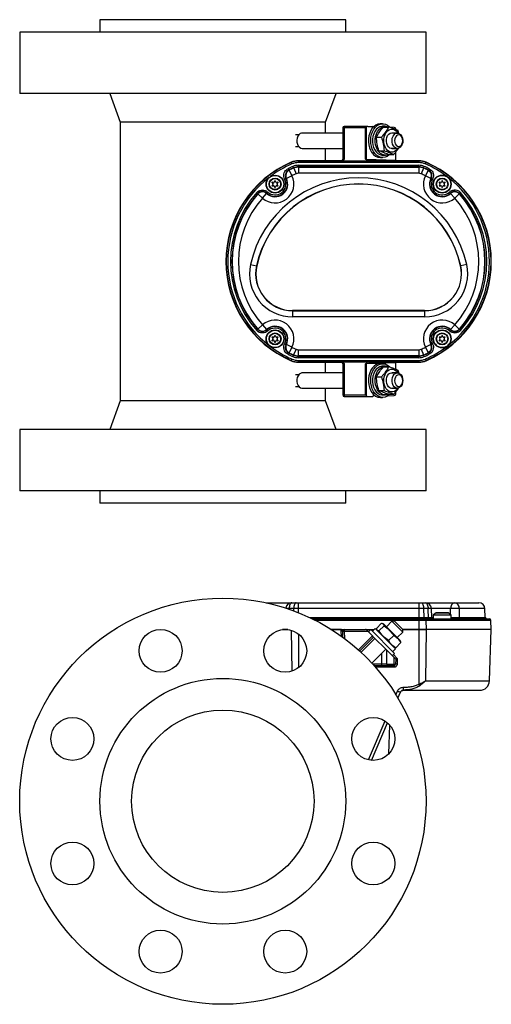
# Model space of a CAD drawing. Header units: inches. Extents: x -7.8 to 24, y -9.1 to 25.2.
# Tile 2 of 9: x 3.4 to 13, y -9.1 to 10.9. Entities that reach past the tile are written whole.
import ezdxf

# ---------------------------------------------------------------- set-up
doc = ezdxf.new("R2010")
doc.units = ezdxf.units.IN
doc.header["$MEASUREMENT"] = 0

msp = doc.modelspace()

# ---------------------------------------------------------------- linework, layer by layer
at = {"color": 7, "linetype": 'Continuous', "lineweight": 25}
for p, q in [((5.064, 10.94), (5.064, 10.688)), ((10.064, 10.94), (5.064, 10.94)), ((10.064, 10.688), (10.064, 10.94)), ((3.43, 10.688), (3.43, 9.44)), ((11.698, 10.688), (3.43, 10.688)), ((11.698, 9.44), (11.698, 10.688)), ((11.698, 9.44), (3.43, 9.44)), ((5.261, 9.44), (5.477, 8.853)), ((9.651, 8.853), (9.867, 9.44)), ((5.477, 8.853), (5.477, 3.184)), ((9.651, 8.853), (5.477, 8.853)), ((9.651, 8.632), (9.651, 8.853)), ((10.815, 8.821), (10.769, 8.821)), ((10.003, 8.632), (9.179, 8.632)), ((10.003, 8.736), (10.003, 8.098)), ((10.035, 8.736), (10.003, 8.736)), ((10.511, 8.767), (10.035, 8.767)), ((10.035, 8.767), (10.035, 8.736)), ((10.035, 8.736), (10.035, 8.101)), ((10.467, 8.736), (10.035, 8.736)), ((10.467, 8.736), (10.489, 8.758)), ((10.467, 8.101), (10.467, 8.736)), ((10.489, 8.1), (10.489, 8.758)), ((10.512, 8.767), (10.61, 8.764)), ((10.87, 8.77), (10.815, 8.77)), ((10.831, 8.755), (10.936, 8.755)), ((11.051, 8.748), (10.961, 8.751)), ((11.115, 8.632), (10.999, 8.632)), ((11.081, 8.703), (11.081, 8.716)), ((11.12, 8.642), (11.127, 8.631)), ((11.147, 8.625), (11.133, 8.681)), ((9.108, 8.595), (9.04, 8.595)), ((9.069, 8.477), (9.069, 8.477)), ((9.069, 8.477), (9.069, 8.477)), ((10.687, 8.551), (10.791, 8.551)), ((11.225, 8.477), (11.225, 8.477)), ((11.225, 8.477), (11.225, 8.477)), ((9.04, 8.359), (9.108, 8.359)), ((9.179, 8.321), (10.003, 8.321)), ((9.651, 8.068), (9.651, 8.321)), ((10.74, 8.273), (10.844, 8.273)), ((10.999, 8.321), (11.115, 8.321)), ((11.081, 8.079), (11.081, 8.246)), ((8.957, 8.032), (8.954, 8.038)), ((8.957, 8.032), (8.969, 8.003)), ((9.98, 8.068), (9.1, 8.068)), ((9.101, 8.062), (9.101, 8.068)), ((9.101, 8.068), (11.551, 8.068)), ((9.101, 8.062), (11.551, 8.062)), ((9.101, 8.062), (9.101, 8.031)), ((11.551, 8.031), (9.101, 8.031)), ((10.497, 8.075), (10.467, 8.101)), ((10.489, 8.1), (11.081, 8.079)), ((11.551, 8.068), (10.525, 8.068)), ((10.769, 8.133), (10.815, 8.133)), ((10.815, 8.184), (10.87, 8.184)), ((10.937, 8.198), (11.041, 8.198)), ((11.551, 8.062), (11.551, 8.068)), ((11.551, 8.062), (11.551, 8.031)), ((11.682, 8.003), (11.695, 8.032)), ((11.695, 8.032), (11.697, 8.038)), ((8.904, 7.879), (8.89, 7.907)), ((8.912, 7.876), (8.967, 7.764)), ((9.003, 7.925), (8.99, 7.954)), ((9.005, 7.919), (9.003, 7.925)), ((9.005, 7.919), (9.055, 7.805)), ((9.101, 7.945), (9.101, 7.976)), ((9.101, 7.976), (11.551, 7.976)), ((9.101, 7.939), (9.101, 7.945)), ((11.551, 7.945), (9.101, 7.945)), ((9.101, 7.939), (9.101, 7.814)), ((9.101, 7.939), (11.551, 7.939)), ((11.551, 7.945), (11.551, 7.976)), ((11.551, 7.939), (11.551, 7.945)), ((11.551, 7.939), (11.551, 7.814)), ((11.646, 7.919), (11.597, 7.805)), ((11.646, 7.919), (11.648, 7.925)), ((11.648, 7.925), (11.661, 7.954)), ((11.739, 7.876), (11.684, 7.764)), ((11.748, 7.879), (11.762, 7.907)), ((8.563, 7.626), (8.581, 7.602)), ((8.596, 7.627), (8.566, 7.631)), ((8.621, 7.66), (8.611, 7.636)), ((8.64, 7.636), (8.63, 7.66)), ((8.686, 7.631), (8.656, 7.627)), ((8.67, 7.602), (8.688, 7.626)), ((8.848, 7.709), (8.821, 7.695)), ((8.967, 7.764), (8.856, 7.708)), ((11.551, 7.814), (9.101, 7.814)), ((11.796, 7.708), (11.684, 7.764)), ((11.803, 7.709), (11.831, 7.695)), ((11.963, 7.626), (11.981, 7.602)), ((11.996, 7.627), (11.966, 7.631)), ((12.021, 7.66), (12.011, 7.636)), ((12.04, 7.636), (12.03, 7.66)), ((12.086, 7.631), (12.056, 7.627)), ((12.07, 7.602), (12.088, 7.626)), ((8.276, 7.401), (8.253, 7.422)), ((8.455, 7.409), (8.476, 7.432)), ((8.581, 7.584), (8.563, 7.56)), ((8.566, 7.555), (8.596, 7.559)), ((8.611, 7.55), (8.623, 7.522)), ((8.628, 7.522), (8.64, 7.55)), ((8.656, 7.559), (8.686, 7.555)), ((8.688, 7.56), (8.67, 7.584)), ((11.981, 7.584), (11.963, 7.56)), ((11.966, 7.555), (11.996, 7.559)), ((12.011, 7.55), (12.023, 7.522)), ((12.028, 7.522), (12.04, 7.55)), ((12.056, 7.559), (12.086, 7.555)), ((12.088, 7.56), (12.07, 7.584)), ((12.197, 7.409), (12.175, 7.432)), ((12.398, 7.422), (12.375, 7.401)), ((8.37, 7.309), (8.277, 7.392)), ((8.37, 7.309), (8.454, 7.402)), ((12.198, 7.402), (12.281, 7.309)), ((12.375, 7.392), (12.281, 7.309)), ((8.127, 5.96), (8.249, 5.933)), ((8.249, 5.933), (8.252, 5.932)), ((12.403, 5.933), (12.399, 5.932)), ((12.525, 5.96), (12.403, 5.933)), ((11.668, 5.018), (8.984, 5.018)), ((8.984, 5.015), (8.984, 5.018)), ((8.984, 5.015), (8.984, 4.89)), ((8.984, 5.015), (11.668, 5.015)), ((11.668, 5.015), (11.668, 5.018)), ((11.668, 5.015), (11.668, 4.89)), ((11.668, 4.89), (8.984, 4.89)), ((8.276, 4.635), (8.253, 4.614)), ((8.37, 4.727), (8.276, 4.644)), ((8.37, 4.727), (8.453, 4.634)), ((8.476, 4.604), (8.454, 4.627)), ((12.176, 4.604), (12.197, 4.627)), ((12.198, 4.634), (12.282, 4.727)), ((12.375, 4.644), (12.282, 4.727)), ((12.399, 4.614), (12.375, 4.635)), ((8.563, 4.476), (8.581, 4.452)), ((8.581, 4.434), (8.563, 4.41)), ((8.596, 4.477), (8.566, 4.481)), ((8.566, 4.405), (8.596, 4.409)), ((8.621, 4.51), (8.611, 4.486)), ((8.64, 4.486), (8.63, 4.51)), ((8.686, 4.481), (8.656, 4.477)), ((8.656, 4.409), (8.686, 4.405)), ((8.67, 4.452), (8.688, 4.476)), ((8.688, 4.41), (8.67, 4.434)), ((11.963, 4.476), (11.981, 4.452)), ((11.981, 4.434), (11.963, 4.41)), ((11.996, 4.477), (11.966, 4.481)), ((11.966, 4.405), (11.996, 4.409)), ((12.021, 4.51), (12.011, 4.486)), ((12.04, 4.486), (12.03, 4.51)), ((12.086, 4.481), (12.056, 4.477)), ((12.056, 4.409), (12.086, 4.405)), ((12.07, 4.452), (12.088, 4.476)), ((12.088, 4.41), (12.07, 4.434)), ((8.611, 4.4), (8.623, 4.372)), ((8.628, 4.372), (8.64, 4.4)), ((8.82, 4.341), (8.848, 4.327)), ((8.967, 4.272), (8.856, 4.328)), ((8.967, 4.272), (8.912, 4.16)), ((9.054, 4.232), (9.004, 4.117)), ((9.099, 4.222), (11.552, 4.222)), ((9.099, 4.222), (9.099, 4.098)), ((11.552, 4.222), (11.552, 4.098)), ((11.598, 4.232), (11.647, 4.117)), ((11.796, 4.328), (11.684, 4.272)), ((11.684, 4.272), (11.739, 4.16)), ((11.831, 4.341), (11.803, 4.327)), ((12.011, 4.4), (12.023, 4.372)), ((12.028, 4.372), (12.04, 4.4)), ((8.889, 4.129), (8.903, 4.157)), ((8.955, 4.005), (8.968, 4.033)), ((8.989, 4.083), (9.001, 4.112)), ((9.004, 4.117), (9.001, 4.112)), ((11.552, 4.098), (9.099, 4.098)), ((9.099, 4.098), (9.099, 4.091)), ((9.099, 4.091), (11.552, 4.091)), ((9.099, 4.06), (9.099, 4.091)), ((11.552, 4.06), (9.099, 4.06)), ((11.552, 4.098), (11.552, 4.091)), ((11.552, 4.06), (11.552, 4.091)), ((11.647, 4.117), (11.65, 4.112)), ((11.662, 4.083), (11.65, 4.112)), ((11.684, 4.033), (11.696, 4.005)), ((11.762, 4.129), (11.748, 4.157)), ((8.955, 4.005), (8.953, 3.999)), ((9.099, 4.006), (11.552, 4.006)), ((9.099, 4.006), (9.099, 3.975)), ((11.552, 3.975), (9.099, 3.975)), ((9.099, 3.975), (9.099, 3.968)), ((11.552, 3.968), (9.099, 3.968)), ((9.1, 3.968), (9.98, 3.968)), ((9.651, 3.75), (9.651, 3.968)), ((10.003, 3.938), (10.003, 3.301)), ((10.003, 3.938), (10.003, 3.938)), ((10.035, 3.936), (10.035, 3.301)), ((10.467, 3.936), (10.497, 3.961)), ((10.467, 3.301), (10.467, 3.936)), ((11.081, 3.957), (10.489, 3.937)), ((10.489, 3.279), (10.489, 3.937)), ((10.525, 3.968), (11.551, 3.968)), ((10.815, 3.939), (10.769, 3.939)), ((10.87, 3.888), (10.815, 3.888)), ((10.831, 3.874), (10.936, 3.874)), ((11.081, 3.821), (11.081, 3.957)), ((11.552, 4.006), (11.552, 3.975)), ((11.552, 3.975), (11.552, 3.968)), ((11.696, 4.005), (11.699, 3.999)), ((9.108, 3.713), (9.04, 3.713)), ((10.003, 3.75), (9.179, 3.75)), ((10.687, 3.669), (10.791, 3.669)), ((11.115, 3.75), (10.999, 3.75)), ((11.12, 3.76), (11.127, 3.749)), ((11.148, 3.74), (11.133, 3.799)), ((9.04, 3.477), (9.108, 3.477)), ((9.069, 3.595), (9.069, 3.595)), ((9.069, 3.595), (9.069, 3.595)), ((9.179, 3.439), (10.003, 3.439)), ((9.651, 3.184), (9.651, 3.439)), ((10.999, 3.439), (11.115, 3.439)), ((11.225, 3.595), (11.225, 3.595)), ((11.225, 3.595), (11.225, 3.595)), ((10.003, 3.301), (10.035, 3.301)), ((10.035, 3.301), (10.467, 3.301)), ((10.035, 3.301), (10.035, 3.269)), ((10.035, 3.269), (10.511, 3.269)), ((10.467, 3.301), (10.489, 3.279)), ((10.512, 3.269), (10.61, 3.273)), ((10.632, 3.304), (10.632, 3.311)), ((10.74, 3.391), (10.844, 3.391)), ((10.769, 3.251), (10.815, 3.251)), ((10.815, 3.302), (10.87, 3.302)), ((10.919, 3.284), (11.051, 3.288)), ((10.937, 3.316), (11.041, 3.316)), ((11.081, 3.32), (11.081, 3.364)), ((5.477, 3.184), (5.261, 2.597)), ((9.651, 3.184), (5.477, 3.184)), ((9.867, 2.597), (9.651, 3.184)), ((3.43, 2.597), (3.43, 1.349)), ((11.698, 2.597), (3.43, 2.597)), ((11.698, 1.349), (11.698, 2.597)), ((11.698, 1.349), (3.43, 1.349)), ((5.064, 1.349), (5.064, 1.097)), ((10.064, 1.097), (10.064, 1.349)), ((10.064, 1.097), (5.064, 1.097)), ((8.444, -0.928), (8.967, -0.928)), ((8.967, -0.928), (9.054, -0.928)), ((9.054, -0.928), (9.099, -0.928)), ((9.099, -0.928), (9.099, -1.048)), ((9.099, -0.928), (11.552, -0.928)), ((11.552, -0.928), (11.598, -0.928)), ((11.552, -0.928), (11.552, -1.048)), ((11.598, -0.928), (11.684, -0.928)), ((11.684, -0.928), (12.282, -0.928)), ((12.282, -0.928), (12.771, -0.928)), ((8.912, -1.048), (8.911, -1.063)), ((9.004, -1.048), (8.912, -1.048)), ((9.004, -1.048), (9.003, -1.092)), ((9.099, -1.048), (9.004, -1.048)), ((11.552, -1.048), (9.099, -1.048)), ((9.099, -1.048), (9.099, -1.129)), ((11.647, -1.048), (11.552, -1.048)), ((11.552, -1.048), (11.552, -1.227)), ((11.647, -1.048), (11.65, -1.227)), ((11.739, -1.048), (11.647, -1.048)), ((12.198, -1.048), (11.805, -1.048)), ((11.818, -1.228), (11.809, -1.047)), ((11.843, -1.183), (11.843, -1.257)), ((12.208, -1.183), (11.843, -1.183)), ((11.904, -1.133), (11.85, -1.171)), ((11.85, -1.171), (12.202, -1.171)), ((12.147, -1.133), (11.904, -1.133)), ((11.913, -1.13), (12.138, -1.13)), ((12.202, -1.171), (12.147, -1.133)), ((12.208, -1.258), (12.208, -1.183)), ((12.896, -1.048), (12.375, -1.048)), ((12.903, -1.227), (12.896, -1.048)), ((9.327, -1.227), (11.552, -1.227)), ((9.389, -1.258), (11.552, -1.258)), ((11.552, -1.288), (9.449, -1.288)), ((10.687, -1.449), (10.791, -1.345)), ((10.74, -1.502), (10.844, -1.398)), ((10.837, -1.363), (10.812, -1.351)), ((11.168, -1.693), (10.837, -1.363)), ((11.005, -1.305), (10.893, -1.418)), ((11.058, -1.305), (11.005, -1.305)), ((11.225, -1.525), (11.005, -1.305)), ((11.058, -1.305), (11.225, -1.472)), ((11.552, -1.258), (11.552, -1.227)), ((11.552, -1.227), (11.65, -1.227)), ((11.552, -1.258), (11.552, -1.288)), ((11.552, -1.258), (11.684, -1.258)), ((11.552, -1.288), (11.552, -1.473)), ((11.696, -1.288), (11.552, -1.288)), ((11.65, -1.227), (11.748, -1.227)), ((11.684, -1.258), (12.133, -1.258)), ((11.696, -1.288), (11.699, -1.473)), ((13.019, -1.288), (11.696, -1.288)), ((11.817, -1.227), (11.843, -1.227)), ((12.133, -1.258), (12.139, -1.258)), ((12.139, -1.258), (12.988, -1.258)), ((12.375, -1.227), (12.903, -1.227)), ((13.026, -1.473), (13.019, -1.288)), ((8.889, -1.473), (8.775, -1.473)), ((8.954, -1.486), (8.965, -2.322)), ((9.1, -1.561), (9.1, -2.251)), ((9.773, -1.473), (9.98, -1.473)), ((9.98, -1.473), (9.773, -1.473)), ((9.976, -1.609), (9.972, -1.505)), ((10.008, -1.633), (10.003, -1.505)), ((10.035, -1.473), (10.035, -1.505)), ((10.035, -1.473), (10.467, -1.473)), ((10.035, -1.505), (10.512, -1.505)), ((10.035, -1.505), (10.04, -1.656)), ((10.324, -1.889), (10.61, -1.603)), ((10.512, -1.505), (10.489, -1.482)), ((10.497, -1.473), (10.525, -1.473)), ((10.512, -1.505), (10.61, -1.603)), ((10.525, -1.473), (10.644, -1.473)), ((10.525, -1.473), (10.548, -1.496)), ((10.572, -1.473), (10.526, -1.519)), ((11.058, -1.959), (10.572, -1.473)), ((10.663, -1.454), (10.608, -1.509)), ((10.632, -1.625), (10.61, -1.603)), ((11.077, -1.868), (10.663, -1.454)), ((10.682, -1.473), (10.694, -1.473)), ((10.693, -1.473), (10.682, -1.473)), ((10.693, -1.47), (10.705, -1.495)), ((10.937, -1.699), (11.041, -1.595)), ((11.113, -1.638), (11.225, -1.525)), ((11.225, -1.525), (11.225, -1.472)), ((11.225, -1.473), (11.551, -1.473)), ((11.552, -1.473), (11.225, -1.473)), ((11.551, -1.473), (11.551, -2.587)), ((11.551, -1.473), (11.698, -1.473)), ((11.699, -1.473), (11.552, -1.473)), ((11.698, -1.473), (11.684, -2.517)), ((13.026, -1.473), (11.699, -1.473)), ((12.989, -2.517), (13.026, -1.473)), ((10.347, -1.91), (10.632, -1.625)), ((10.659, -1.652), (10.375, -1.936)), ((10.632, -1.625), (10.895, -1.888)), ((11.081, -1.844), (11.186, -1.739)), ((11.18, -1.719), (11.168, -1.693)), ((11.186, -1.739), (11.177, -1.72)), ((10.595, -2.156), (10.879, -1.872)), ((10.795, -2.179), (10.795, -1.956)), ((10.895, -1.888), (10.895, -2.179)), ((10.895, -1.888), (11.051, -2.044)), ((11.012, -2.005), (11.058, -1.959)), ((11.022, -1.923), (11.077, -1.868)), ((11.035, -1.826), (11.061, -1.838)), ((11.035, -1.982), (11.113, -2.061)), ((11.062, -1.835), (11.081, -1.844)), ((10.795, -2.179), (10.616, -2.179)), ((10.895, -2.179), (10.795, -2.179)), ((10.795, -2.21), (10.795, -2.179)), ((10.895, -2.18), (11.046, -2.18)), ((11.046, -2.18), (11.051, -2.044)), ((11.046, -2.21), (11.046, -2.18)), ((11.081, -2.074), (11.051, -2.044)), ((11.081, -2.074), (11.078, -2.18)), ((11.081, -2.074), (11.081, -2.074)), ((11.113, -2.061), (11.109, -2.18)), ((10.795, -2.21), (10.645, -2.21)), ((11.046, -2.24), (10.671, -2.24)), ((11.046, -2.21), (10.926, -2.21)), ((11.046, -2.21), (11.046, -2.24)), ((11.684, -2.517), (12.989, -2.517)), ((11.086, -2.803), (11.119, -2.725)), ((11.125, -2.868), (11.176, -2.747)), ((11.219, -2.713), (11.208, -2.714)), ((11.233, -2.707), (11.234, -2.71)), ((10.529, -4.125), (10.863, -3.332)), ((10.591, -4.135), (10.914, -3.371)), ((10.941, -4.001), (10.961, -3.42))]:
    msp.add_line(p, q, dxfattribs=at)
at = {"color": 7, "linetype": 'Continuous', "lineweight": 25, "flags": 128}
for points in [[(10.769, 8.821), (10.763, 8.821), (10.72, 8.814), (10.678, 8.796), (10.64, 8.768), (10.605, 8.731), (10.575, 8.685), (10.552, 8.633), (10.536, 8.576), (10.527, 8.515), (10.526, 8.453), (10.533, 8.393), (10.547, 8.334), (10.569, 8.281), (10.597, 8.233)], [(10.957, 8.198), (10.944, 8.185), (10.905, 8.157), (10.864, 8.14), (10.82, 8.133), (10.777, 8.137), (10.735, 8.152), (10.695, 8.177), (10.659, 8.213), (10.628, 8.256), (10.603, 8.307), (10.585, 8.363), (10.575, 8.423), (10.572, 8.484), (10.577, 8.546), (10.589, 8.605), (10.609, 8.66), (10.635, 8.709), (10.668, 8.75), (10.704, 8.783), (10.745, 8.806), (10.788, 8.818), (10.831, 8.82), (10.874, 8.81), (10.915, 8.79), (10.953, 8.759), (10.965, 8.747)], [(9.179, 8.632), (9.166, 8.631), (9.137, 8.62), (9.111, 8.599), (9.09, 8.568), (9.076, 8.531), (9.07, 8.489), (9.071, 8.447), (9.081, 8.407), (9.098, 8.372), (9.121, 8.345), (9.148, 8.327), (9.178, 8.321), (9.179, 8.321)], [(10.815, 8.77), (10.799, 8.769), (10.759, 8.759), (10.721, 8.738), (10.686, 8.706), (10.657, 8.666), (10.633, 8.618), (10.617, 8.565), (10.609, 8.508), (10.609, 8.45), (10.616, 8.393), (10.632, 8.339), (10.655, 8.291), (10.684, 8.25), (10.718, 8.218), (10.756, 8.196), (10.796, 8.185), (10.815, 8.184)], [(10.932, 8.197), (10.892, 8.185), (10.851, 8.185), (10.811, 8.196), (10.773, 8.218), (10.739, 8.25), (10.71, 8.291), (10.687, 8.339), (10.671, 8.393), (10.664, 8.45), (10.664, 8.508), (10.672, 8.565), (10.689, 8.618), (10.712, 8.666), (10.741, 8.706), (10.776, 8.738), (10.814, 8.759), (10.855, 8.769), (10.896, 8.767), (10.934, 8.755)], [(11.127, 8.322), (11.12, 8.311), (11.091, 8.279), (11.057, 8.256), (11.021, 8.244), (10.984, 8.244), (10.948, 8.256), (10.915, 8.279), (10.886, 8.311), (10.863, 8.352), (10.847, 8.399), (10.838, 8.45), (10.838, 8.503), (10.847, 8.554), (10.863, 8.601), (10.886, 8.642), (10.915, 8.675), (10.948, 8.697), (10.984, 8.709), (11.021, 8.709), (11.057, 8.697), (11.091, 8.675), (11.12, 8.642), (11.12, 8.642)], [(11.029, 8.321), (11.022, 8.319), (10.991, 8.317), (10.961, 8.328), (10.934, 8.349), (10.912, 8.38), (10.897, 8.418), (10.89, 8.46), (10.891, 8.504), (10.9, 8.545), (10.917, 8.582), (10.941, 8.61), (10.968, 8.629), (10.999, 8.637), (11.029, 8.632)], [(11.206, 8.565), (11.219, 8.527), (11.225, 8.485), (11.223, 8.443), (11.212, 8.403), (11.195, 8.369), (11.171, 8.343), (11.144, 8.326), (11.114, 8.321), (11.084, 8.327), (11.057, 8.345), (11.034, 8.372), (11.017, 8.407), (11.007, 8.447), (11.006, 8.489), (11.012, 8.531), (11.026, 8.568), (11.047, 8.599), (11.073, 8.62), (11.102, 8.631), (11.132, 8.63), (11.161, 8.618), (11.186, 8.596), (11.206, 8.565)], [(11.211, 8.543), (11.193, 8.57), (11.17, 8.588), (11.144, 8.595), (11.118, 8.59), (11.095, 8.574), (11.076, 8.549), (11.063, 8.516), (11.058, 8.48), (11.062, 8.443), (11.073, 8.41), (11.091, 8.383), (11.114, 8.365), (11.14, 8.359), (11.166, 8.363), (11.189, 8.379), (11.208, 8.405), (11.221, 8.437), (11.225, 8.473), (11.222, 8.51), (11.211, 8.543)], [(10.769, 3.939), (10.763, 3.939), (10.72, 3.932), (10.678, 3.914), (10.64, 3.886), (10.605, 3.849), (10.575, 3.803), (10.552, 3.751), (10.536, 3.694), (10.527, 3.633), (10.526, 3.572), (10.533, 3.511), (10.547, 3.452), (10.569, 3.399), (10.597, 3.352)], [(10.957, 3.316), (10.944, 3.303), (10.905, 3.275), (10.864, 3.258), (10.82, 3.251), (10.777, 3.255), (10.735, 3.27), (10.695, 3.296), (10.659, 3.331), (10.628, 3.374), (10.603, 3.425), (10.585, 3.481), (10.575, 3.541), (10.572, 3.602), (10.577, 3.664), (10.589, 3.723), (10.609, 3.778), (10.635, 3.827), (10.668, 3.868), (10.704, 3.901), (10.745, 3.924), (10.788, 3.937), (10.831, 3.938), (10.874, 3.928), (10.915, 3.908), (10.953, 3.878), (10.965, 3.865)], [(10.815, 3.888), (10.799, 3.887), (10.759, 3.877), (10.721, 3.856), (10.686, 3.824), (10.657, 3.784), (10.633, 3.736), (10.617, 3.683), (10.609, 3.626), (10.609, 3.568), (10.616, 3.511), (10.632, 3.457), (10.655, 3.409), (10.684, 3.368), (10.718, 3.336), (10.756, 3.314), (10.796, 3.303), (10.815, 3.302)], [(10.932, 3.315), (10.892, 3.303), (10.851, 3.303), (10.811, 3.314), (10.773, 3.336), (10.739, 3.368), (10.71, 3.409), (10.687, 3.457), (10.671, 3.511), (10.664, 3.568), (10.664, 3.626), (10.672, 3.683), (10.689, 3.736), (10.712, 3.784), (10.741, 3.824), (10.776, 3.856), (10.814, 3.877), (10.855, 3.887), (10.896, 3.886), (10.936, 3.873)], [(11.127, 3.44), (11.12, 3.429), (11.091, 3.397), (11.057, 3.374), (11.021, 3.362), (10.984, 3.362), (10.948, 3.374), (10.915, 3.397), (10.886, 3.429), (10.863, 3.47), (10.847, 3.518), (10.838, 3.569), (10.838, 3.621), (10.847, 3.672), (10.863, 3.719), (10.886, 3.76), (10.915, 3.793), (10.948, 3.815), (10.984, 3.827), (11.021, 3.827), (11.057, 3.815), (11.091, 3.793), (11.12, 3.76), (11.12, 3.76)], [(9.179, 3.75), (9.172, 3.75), (9.143, 3.741), (9.116, 3.722), (9.094, 3.693), (9.079, 3.657), (9.07, 3.616), (9.07, 3.574), (9.079, 3.533), (9.094, 3.497), (9.116, 3.468), (9.143, 3.448), (9.172, 3.44), (9.179, 3.439)], [(11.029, 3.439), (11.022, 3.437), (10.991, 3.436), (10.961, 3.446), (10.934, 3.467), (10.912, 3.498), (10.897, 3.536), (10.89, 3.578), (10.891, 3.622), (10.9, 3.663), (10.917, 3.7), (10.941, 3.729), (10.968, 3.747), (10.999, 3.755), (11.029, 3.75)], [(11.225, 3.595), (11.221, 3.553), (11.209, 3.514), (11.19, 3.481), (11.166, 3.457), (11.138, 3.442), (11.108, 3.44), (11.079, 3.448), (11.052, 3.468), (11.03, 3.497), (11.015, 3.533), (11.006, 3.574), (11.006, 3.616), (11.015, 3.657), (11.03, 3.693), (11.052, 3.722), (11.079, 3.741), (11.108, 3.75), (11.138, 3.747), (11.166, 3.733), (11.19, 3.708), (11.209, 3.676), (11.221, 3.637), (11.225, 3.595)], [(11.225, 3.595), (11.221, 3.631), (11.209, 3.664), (11.191, 3.69), (11.168, 3.707), (11.142, 3.713), (11.116, 3.707), (11.093, 3.69), (11.074, 3.664), (11.062, 3.631), (11.058, 3.595), (11.062, 3.558), (11.074, 3.525), (11.093, 3.499), (11.116, 3.482), (11.142, 3.477), (11.168, 3.482), (11.191, 3.499), (11.209, 3.525), (11.221, 3.558), (11.225, 3.595)], [(8.967, -0.928), (8.957, -0.93), (8.947, -0.937), (8.937, -0.948), (8.929, -0.963), (8.922, -0.981), (8.917, -1.002), (8.914, -1.025), (8.912, -1.048)], [(9.054, -0.928), (9.044, -0.93), (9.035, -0.937), (9.026, -0.948), (9.019, -0.963), (9.013, -0.981), (9.008, -1.002), (9.005, -1.025), (9.004, -1.048)], [(11.598, -0.928), (11.607, -0.93), (11.616, -0.937), (11.625, -0.948), (11.632, -0.963), (11.638, -0.981), (11.643, -1.002), (11.646, -1.025), (11.647, -1.048)], [(11.684, -0.928), (11.695, -0.93), (11.705, -0.937), (11.714, -0.948), (11.722, -0.963), (11.729, -0.981), (11.734, -1.002), (11.738, -1.025), (11.739, -1.048)], [(8.912, -1.048), (8.891, -1.048), (8.877, -1.047)], [(11.662, -1.258), (11.66, -1.257), (11.658, -1.255), (11.655, -1.253), (11.654, -1.249), (11.652, -1.244), (11.651, -1.239), (11.65, -1.233), (11.65, -1.227)], [(11.684, -1.258), (11.686, -1.258), (11.688, -1.26), (11.69, -1.263), (11.692, -1.266), (11.694, -1.271), (11.695, -1.276), (11.696, -1.282), (11.696, -1.288)], [(11.762, -1.258), (11.759, -1.257), (11.757, -1.255), (11.754, -1.253), (11.752, -1.249), (11.75, -1.244), (11.749, -1.239), (11.748, -1.233), (11.748, -1.227)]]:
    msp.add_lwpolyline(points, dxfattribs=at)
at = {"color": 7, "linetype": 'Continuous', "lineweight": 25}
for centre, radius in [((8.626, 7.593), 0.182), ((8.626, 7.593), 0.176), ((8.626, 7.593), 0.121), ((8.626, 7.593), 0.113), ((12.026, 7.593), 0.183), ((12.026, 7.593), 0.176), ((12.026, 7.593), 0.121), ((12.026, 7.593), 0.113), ((8.626, 4.443), 0.182), ((8.626, 4.443), 0.176), ((12.026, 4.443), 0.183), ((12.026, 4.443), 0.176), ((8.626, 4.443), 0.121), ((8.626, 4.443), 0.113), ((12.026, 4.443), 0.121), ((12.026, 4.443), 0.113), ((7.564, -4.967), 4.134), ((6.296, -1.906), 0.437), ((8.832, -1.906), 0.437), ((7.564, -4.967), 2.5), ((7.564, -4.967), 1.856), ((4.503, -3.699), 0.437), ((10.625, -3.699), 0.437), ((4.503, -6.235), 0.437), ((10.625, -6.235), 0.437), ((6.296, -8.028), 0.437), ((8.832, -8.028), 0.437)]:
    msp.add_circle(centre, radius, dxfattribs=at)
for centre, radius, start, end in [((10.035, 8.736), 0.0313, 90, 180), ((10.511, 8.736), 0.0313, 88, 135), ((10.777, 8.344), 0.211, 211.5137, 267.764), ((9.826, 6.018), 2.2, 113.3598, 246.6402), ((9.826, 6.018), 2.2, 113.3393, 246.6196), ((9.826, 6.018), 2.194, 113.3393, 246.6196), ((9.1, 7.698), 0.37, 90, 113.3598), ((9.101, 7.698), 0.37, 90, 113.3393), ((9.101, 7.698), 0.364, 90, 113.3393), ((9.101, 7.698), 0.332, 90, 113.3393), ((9.972, 8.098), 0.0313, 285.4493, 359.9179), ((10.525, 8.098), 0.0363, 177.2588, 219.5969), ((11.551, 7.698), 0.37, 66.6402, 90), ((11.551, 7.698), 0.37, 66.6607, 90), ((11.551, 7.698), 0.364, 66.6607, 90), ((11.551, 7.698), 0.332, 66.6607, 90), ((10.826, 6.018), 2.194, 293.3804, 66.6607), ((10.826, 6.018), 2.2, 293.3804, 66.6607), ((10.826, 6.018), 2.2, 293.3598, 66.6402), ((9.826, 6.018), 2.162, 113.3393, 126.9449), ((8.968, 7.764), 0.125, 116.2529, 206.4986), ((9.826, 6.018), 2.108, 113.3393, 116.357), ((9.826, 6.018), 2.077, 113.3393, 116.357), ((9.826, 6.018), 2.071, 113.3393, 116.1705), ((9.101, 7.698), 0.278, 90, 113.3393), ((9.101, 7.698), 0.247, 90, 113.3393), ((9.101, 7.698), 0.241, 90, 113.3393), ((11.551, 7.698), 0.278, 66.6607, 90), ((11.551, 7.698), 0.247, 66.6607, 90), ((11.551, 7.698), 0.241, 66.6607, 90), ((10.826, 6.018), 2.071, 63.8295, 66.6607), ((10.826, 6.018), 2.077, 63.643, 66.6607), ((10.826, 6.018), 2.108, 63.643, 66.6607), ((10.826, 6.018), 2.162, 53.0551, 66.6607), ((11.684, 7.764), 0.125, 333.5014, 63.7471), ((9.826, 6.018), 2.162, 127.6539, 232.5919), ((10.326, 5.468), 2.253, 12.6023, 167.3977), ((8.626, 7.593), 0.382, 228.0177, 26.5811), ((8.626, 7.593), 0.257, 228.0177, 26.5811), ((8.626, 7.593), 0.251, 227.0587, 27.5401), ((8.626, 7.593), 0.22, 227.0587, 27.5401), ((8.565, 7.628), 0.003, 82.7304, 217.2696), ((8.597, 7.642), 0.015, 262.7304, 337.2696), ((8.626, 7.658), 0.005, 22.7304, 157.2696), ((8.654, 7.642), 0.015, 202.7304, 277.2696), ((8.686, 7.628), 0.003, 322.7304, 97.2696), ((9.826, 6.018), 1.946, 113.3393, 116.1705), ((9.101, 7.698), 0.116, 90, 113.3393), ((11.551, 7.698), 0.116, 66.6607, 90), ((10.826, 6.018), 1.946, 63.8295, 66.6607), ((12.026, 7.593), 0.382, 153.4189, 311.9823), ((12.026, 7.593), 0.257, 153.4189, 311.9823), ((12.026, 7.593), 0.251, 152.4599, 312.9413), ((12.026, 7.593), 0.22, 152.4599, 312.9413), ((11.965, 7.628), 0.003, 82.7304, 217.2696), ((11.997, 7.642), 0.015, 262.7304, 337.2696), ((12.026, 7.658), 0.005, 22.7304, 157.2696), ((12.054, 7.642), 0.015, 202.7304, 277.2696), ((12.086, 7.628), 0.003, 322.7304, 97.2696), ((10.826, 6.018), 2.162, 307.4081, 52.3461), ((9.826, 6.018), 2.108, 138.2418, 221.7471), ((10.326, 5.468), 2.128, 12.6023, 167.3977), ((10.326, 5.468), 2.125, 12.6023, 167.3977), ((8.37, 7.309), 0.125, 48.1001, 138.3459), ((8.565, 7.558), 0.003, 142.7304, 277.2696), ((8.569, 7.593), 0.015, 322.7304, 37.2696), ((8.597, 7.544), 0.015, 22.7304, 97.2696), ((8.626, 7.524), 0.003, 202.7304, 337.2696), ((8.654, 7.544), 0.015, 82.7304, 157.2696), ((8.682, 7.593), 0.015, 142.7304, 217.2696), ((8.686, 7.558), 0.003, 262.7304, 37.2696), ((11.965, 7.558), 0.003, 142.7304, 277.2696), ((11.969, 7.593), 0.015, 322.7304, 37.2696), ((11.997, 7.544), 0.015, 22.7304, 97.2696), ((12.026, 7.524), 0.003, 202.7304, 337.2696), ((12.054, 7.544), 0.015, 82.7304, 157.2696), ((12.082, 7.593), 0.015, 142.7304, 217.2696), ((12.086, 7.558), 0.003, 262.7304, 37.2696), ((12.281, 7.309), 0.125, 41.6541, 131.8999), ((10.826, 6.018), 2.108, 318.2529, 41.7582), ((9.826, 6.018), 2.077, 138.2418, 221.7471), ((9.826, 6.018), 2.071, 138.4283, 221.5603), ((9.826, 6.018), 1.946, 138.4283, 221.5603), ((10.826, 6.018), 1.946, 318.4397, 41.5717), ((10.826, 6.018), 2.077, 318.2529, 41.7582), ((10.826, 6.018), 2.071, 318.4397, 41.5717), ((8.984, 5.768), 0.878, 167.3977, 270), ((8.984, 5.768), 0.753, 167.3977, 270), ((8.984, 5.768), 0.75, 167.3977, 270), ((11.668, 5.768), 0.878, 270, 12.6023), ((11.668, 5.768), 0.753, 270, 12.6023), ((11.668, 5.768), 0.75, 270, 12.6023), ((8.626, 4.443), 0.382, 333.3489, 132.0341), ((12.026, 4.443), 0.382, 47.9659, 206.6511), ((8.37, 4.727), 0.125, 221.6428, 311.9516), ((8.626, 4.443), 0.257, 333.3489, 132.0341), ((8.626, 4.443), 0.251, 332.3888, 132.9942), ((8.626, 4.443), 0.22, 332.3888, 132.9942), ((12.026, 4.443), 0.257, 47.9659, 206.6511), ((12.026, 4.443), 0.251, 47.0058, 207.6112), ((12.026, 4.443), 0.22, 47.0058, 207.6112), ((12.282, 4.727), 0.125, 228.0484, 318.3572), ((8.565, 4.478), 0.003, 82.7304, 217.2696), ((8.565, 4.408), 0.003, 142.7304, 277.2696), ((8.569, 4.443), 0.015, 322.7304, 37.2696), ((8.597, 4.492), 0.015, 262.7304, 337.2696), ((8.597, 4.394), 0.015, 22.7304, 97.2696), ((8.626, 4.508), 0.005, 22.7304, 157.2696), ((8.654, 4.492), 0.015, 202.7304, 277.2696), ((8.654, 4.394), 0.015, 82.7304, 157.2696), ((8.682, 4.443), 0.015, 142.7304, 217.2696), ((8.686, 4.478), 0.003, 322.7304, 97.2696), ((8.686, 4.408), 0.003, 262.7304, 37.2696), ((11.965, 4.478), 0.003, 82.7304, 217.2696), ((11.965, 4.408), 0.003, 142.7304, 277.2696), ((11.969, 4.443), 0.015, 322.7304, 37.2696), ((11.997, 4.492), 0.015, 262.7304, 337.2696), ((11.997, 4.394), 0.015, 22.7304, 97.2696), ((12.026, 4.508), 0.005, 22.7304, 157.2696), ((12.054, 4.492), 0.015, 202.7304, 277.2696), ((12.054, 4.394), 0.015, 82.7304, 157.2696), ((12.082, 4.443), 0.015, 142.7304, 217.2696), ((12.086, 4.478), 0.003, 322.7304, 97.2696), ((12.086, 4.408), 0.003, 262.7304, 37.2696), ((9.826, 6.018), 2.162, 232.7911, 246.6196), ((8.626, 4.374), 0.003, 202.7304, 337.2696), ((8.968, 4.272), 0.125, 153.4314, 243.7401), ((9.826, 6.018), 1.946, 243.8227, 246.6196), ((9.099, 4.338), 0.116, 246.6196, 270), ((11.552, 4.338), 0.116, 270, 293.3804), ((10.826, 6.018), 1.946, 293.3804, 296.1773), ((10.826, 6.018), 2.162, 293.3804, 307.2089), ((11.684, 4.272), 0.125, 296.2599, 26.5686), ((12.026, 4.374), 0.003, 202.7304, 337.2696), ((9.826, 6.018), 2.108, 243.6359, 246.6196), ((9.826, 6.018), 2.077, 243.6359, 246.6196), ((9.826, 6.018), 2.071, 243.8227, 246.6196), ((9.099, 4.338), 0.332, 246.6196, 270), ((9.099, 4.338), 0.278, 246.6196, 270), ((9.099, 4.338), 0.247, 246.6196, 270), ((9.099, 4.338), 0.241, 246.6196, 270), ((11.552, 4.338), 0.241, 270, 293.3804), ((11.552, 4.338), 0.247, 270, 293.3804), ((11.552, 4.338), 0.278, 270, 293.3804), ((11.552, 4.338), 0.332, 270, 293.3804), ((10.826, 6.018), 2.071, 293.3804, 296.1773), ((10.826, 6.018), 2.077, 293.3804, 296.3641), ((10.826, 6.018), 2.108, 293.3804, 296.3641), ((9.1, 4.338), 0.37, 246.6402, 270), ((9.099, 4.338), 0.37, 246.6196, 270), ((9.099, 4.338), 0.364, 246.6196, 270), ((9.972, 3.938), 0.0313, 0.0841, 72.2154), ((10.525, 3.938), 0.0363, 140.4031, 182.7412), ((11.551, 4.338), 0.37, 270, 293.3598), ((11.552, 4.338), 0.364, 270, 293.3804), ((11.552, 4.338), 0.37, 270, 293.3804), ((10.035, 3.301), 0.0313, 180, 270), ((10.511, 3.301), 0.0312, 225, 272), ((10.777, 3.462), 0.211, 211.5137, 267.764), ((8.967, -1.053), 0.125, 90, 172.2815), ((11.684, -1.053), 0.125, 2.6912, 90), ((12.306, -1.034), 0.109, 102.9972, 187.5308), ((12.264, -1.038), 0.111, 354.5817, 80.9585), ((12.771, -1.053), 0.125, 2, 90), ((11.792, -1.878), 0.832, 88.8281, 93.6365), ((11.858, -1.183), 0.015, 124.6952, 180), ((11.913, -1.145), 0.015, 90, 124.6952), ((12.138, -1.145), 0.015, 55.3048, 90), ((12.287, -3.126), 2.08, 87.5598, 92.4402), ((12.193, -1.183), 0.015, 0, 55.3048), ((11.849, -1.226), 0.0312, 181.9312, 269.9722), ((12.403, -1.23), 0.0279, 174.5212, 260.8581), ((12.934, -1.226), 0.0313, 182, 270), ((12.988, -1.289), 0.0313, 2, 90), ((9.988, -1.729), 0.225, 86.0129, 93.9871), ((10.035, -1.504), 0.0312, 90, 180), ((10.035, -1.504), 0.0313, 180, 182), ((10.019, -1.281), 0.225, 266.0129, 273.9871), ((10.467, -1.504), 0.0312, 45, 90), ((10.556, -1.534), 0.0853, 133.6984, 142.0028), ((10.926, -2.179), 0.0313, 180, 182), ((10.926, -2.179), 0.0313, 182, 270), ((11.062, -1.956), 0.225, 266.0129, 273.9871), ((11.046, -2.179), 0.0312, 270, 358), ((11.093, -2.404), 0.225, 86.0129, 93.9871), ((14.071, -1.144), 2.904, 209.7942, 210.515), ((12.789, -2.51), 0.2, 270, 358), ((11.319, -2.29), 0.479, 245.3148, 252.7023), ((11.234, -2.773), 0.0625, 90, 157.1413), ((27.8, -2.042), 16.58, 182.0937, 182.2988)]:
    msp.add_arc(centre, radius, start, end, dxfattribs=at)
for centre, major_axis, ratio, start_param, end_param in [((10.61, 8.732), (0, 0.0313), 0.706891, 5.489617, 6.258505), ((11.051, 8.717), (-0.0115, 0.0293), 0.953447, 4.320603, 5.890182), ((10.524, 8.1), (0.0442, -0.0015), 0.706891, 4.086759, 4.761749), ((11.083, 8.08), (0, 0.0313), 0.047679, 1.593864, 1.619762), ((11.113, 8.079), (0.0296, 0.0117), 0.979755, 2.774487, 3.108994), ((10.524, 3.937), (-0.0442, -0.0015), 0.706891, 4.663029, 5.338019), ((11.113, 3.958), (0.0296, -0.0117), 0.979755, 3.174192, 3.508698), ((11.083, 3.956), (0, 0.0313), 0.047679, 1.52183, 1.547729), ((10.61, 3.304), (0, 0.0313), 0.706891, 3.166273, 4.712389), ((11.051, 3.319), (0.0115, 0.0293), 0.953447, 3.534596, 5.104175), ((11.113, -2.062), (0.0317, 0.0125), 0.029782, 1.559065, 3.128644)]:
    msp.add_ellipse(centre, major_axis=major_axis, ratio=ratio, start_param=start_param, end_param=end_param, dxfattribs=at)
for points, knots in [([(10.687, 8.551), (10.692, 8.56), (10.712, 8.597), (10.755, 8.665), (10.804, 8.724), (10.831, 8.755), (10.831, 8.755)], [0, 0, 0, 0, 0.128029, 0.55168, 0.987363, 1, 1, 1, 1]), ([(10.936, 8.755), (10.935, 8.755), (10.92, 8.725), (10.885, 8.666), (10.832, 8.598), (10.799, 8.56), (10.791, 8.551)], [0, 0, 0, 0, 0.0126367, 0.4366394, 0.8719704, 1, 1, 1, 1]), ([(11.133, 8.681), (11.105, 8.693), (11.05, 8.718), (10.974, 8.743), (10.936, 8.755)], [0, 0, 0, 0, 0.4912125, 1, 1, 1, 1]), ([(10.74, 8.273), (10.726, 8.318), (10.699, 8.411), (10.691, 8.504), (10.687, 8.551)], [0, 0, 0, 0, 0.491212, 1, 1, 1, 1]), ([(10.791, 8.551), (10.805, 8.506), (10.833, 8.413), (10.84, 8.32), (10.844, 8.273)], [0, 0, 0, 0, 0.491212, 1, 1, 1, 1]), ([(10.937, 8.198), (10.9, 8.21), (10.824, 8.235), (10.768, 8.26), (10.74, 8.273)], [0, 0, 0, 0, 0.491212, 1, 1, 1, 1]), ([(10.844, 8.273), (10.881, 8.26), (10.957, 8.235), (11.013, 8.21), (11.041, 8.198)], [0, 0, 0, 0, 0.491212, 1, 1, 1, 1]), ([(11.041, 8.198), (11.049, 8.206), (11.081, 8.244), (11.117, 8.287), (11.138, 8.322), (11.141, 8.327)], [0, 0, 0, 0, 0.202079, 0.870765, 1, 1, 1, 1]), ([(10.035, 8.101), (10.027, 8.093), (10.015, 8.081), (9.996, 8.07), (9.985, 8.069), (9.98, 8.068)], [0, 0, 0, 0, 0.501037, 0.765069, 1, 1, 1, 1]), ([(10.004, 8.099), (10.004, 8.096), (10.004, 8.092), (10.002, 8.085), (10, 8.08), (9.999, 8.076), (10, 8.075), (10, 8.075)], [0, 0, 0, 0, 0.197685, 0.400178, 0.614094, 0.853257, 1, 1, 1, 1]), ([(10.003, 8.098), (10.003, 8.099), (10.004, 8.099), (10.006, 8.099), (10.011, 8.1), (10.017, 8.1), (10.024, 8.101), (10.031, 8.101), (10.035, 8.101)], [0, 0, 0, 0, 0.158353, 0.2947089, 0.5005788, 0.6311536, 0.7580963, 1, 1, 1, 1]), ([(10.467, 8.101), (10.471, 8.101), (10.477, 8.101), (10.484, 8.1), (10.487, 8.1), (10.489, 8.1)], [0, 0, 0, 0, 0.485047, 0.739046, 1, 1, 1, 1]), ([(8.821, 7.695), (8.814, 7.711), (8.801, 7.744), (8.803, 7.798), (8.822, 7.848), (8.853, 7.885), (8.879, 7.901), (8.89, 7.907)], [0, 0, 0, 0, 0.2119822, 0.4239709, 0.6358121, 0.8475867, 1, 1, 1, 1]), ([(8.904, 7.879), (8.895, 7.874), (8.874, 7.862), (8.849, 7.831), (8.834, 7.792), (8.832, 7.749), (8.843, 7.722), (8.848, 7.709)], [0, 0, 0, 0, 0.152436, 0.364205, 0.576019, 0.787994, 1, 1, 1, 1]), ([(8.904, 7.879), (8.906, 7.878), (8.909, 7.878), (8.912, 7.877), (8.912, 7.876)], [0, 0, 0, 0, 0.705175, 1, 1, 1, 1]), ([(11.739, 7.876), (11.74, 7.877), (11.743, 7.878), (11.746, 7.878), (11.748, 7.879)], [0, 0, 0, 0, 0.294825, 1, 1, 1, 1]), ([(11.803, 7.709), (11.807, 7.719), (11.817, 7.741), (11.819, 7.78), (11.808, 7.821), (11.784, 7.857), (11.76, 7.872), (11.748, 7.879)], [0, 0, 0, 0, 0.152436, 0.364204, 0.576019, 0.787994, 1, 1, 1, 1]), ([(11.762, 7.907), (11.777, 7.898), (11.807, 7.879), (11.837, 7.834), (11.851, 7.783), (11.848, 7.734), (11.836, 7.706), (11.831, 7.695)], [0, 0, 0, 0, 0.2119822, 0.423971, 0.6358122, 0.8475868, 1, 1, 1, 1]), ([(8.856, 7.708), (8.855, 7.708), (8.853, 7.709), (8.85, 7.709), (8.848, 7.709)], [0, 0, 0, 0, 0.294826, 1, 1, 1, 1]), ([(11.803, 7.709), (11.801, 7.709), (11.799, 7.709), (11.796, 7.708), (11.796, 7.708)], [0, 0, 0, 0, 0.705174, 1, 1, 1, 1]), ([(8.253, 7.422), (8.266, 7.434), (8.292, 7.458), (8.343, 7.475), (8.396, 7.475), (8.443, 7.459), (8.466, 7.44), (8.476, 7.432)], [0, 0, 0, 0, 0.211982, 0.423971, 0.635812, 0.847587, 1, 1, 1, 1]), ([(8.455, 7.409), (8.447, 7.416), (8.428, 7.431), (8.391, 7.443), (8.349, 7.444), (8.307, 7.43), (8.287, 7.411), (8.276, 7.401)], [0, 0, 0, 0, 0.152436, 0.364204, 0.576019, 0.787994, 1, 1, 1, 1]), ([(12.175, 7.432), (12.189, 7.443), (12.218, 7.464), (12.27, 7.477), (12.323, 7.472), (12.368, 7.452), (12.389, 7.431), (12.398, 7.422)], [0, 0, 0, 0, 0.211982, 0.423971, 0.635812, 0.847587, 1, 1, 1, 1]), ([(12.375, 7.401), (12.368, 7.408), (12.35, 7.425), (12.315, 7.441), (12.272, 7.445), (12.23, 7.435), (12.208, 7.418), (12.197, 7.409)], [0, 0, 0, 0, 0.152436, 0.364205, 0.576019, 0.787994, 1, 1, 1, 1]), ([(8.277, 7.392), (8.276, 7.393), (8.276, 7.396), (8.276, 7.399), (8.276, 7.401)], [0, 0, 0, 0, 0.2948245, 1, 1, 1, 1]), ([(8.455, 7.409), (8.454, 7.408), (8.454, 7.405), (8.454, 7.403), (8.454, 7.402)], [0, 0, 0, 0, 0.705174, 1, 1, 1, 1]), ([(12.198, 7.402), (12.198, 7.403), (12.197, 7.405), (12.197, 7.408), (12.197, 7.409)], [0, 0, 0, 0, 0.294826, 1, 1, 1, 1]), ([(12.375, 7.401), (12.375, 7.399), (12.375, 7.396), (12.375, 7.393), (12.375, 7.392)], [0, 0, 0, 0, 0.705175, 1, 1, 1, 1]), ([(8.476, 4.604), (8.462, 4.593), (8.434, 4.572), (8.381, 4.56), (8.328, 4.565), (8.284, 4.584), (8.262, 4.605), (8.253, 4.614)], [0, 0, 0, 0, 0.211834, 0.423675, 0.635368, 0.846994, 1, 1, 1, 1]), ([(8.276, 4.635), (8.276, 4.637), (8.276, 4.64), (8.276, 4.643), (8.276, 4.644)], [0, 0, 0, 0, 0.705025, 1, 1, 1, 1]), ([(8.276, 4.635), (8.283, 4.628), (8.301, 4.611), (8.336, 4.595), (8.379, 4.591), (8.421, 4.601), (8.443, 4.618), (8.454, 4.627)], [0, 0, 0, 0, 0.153029, 0.364649, 0.576315, 0.788142, 1, 1, 1, 1]), ([(8.453, 4.634), (8.453, 4.634), (8.454, 4.631), (8.454, 4.629), (8.454, 4.627)], [0, 0, 0, 0, 0.294977, 1, 1, 1, 1]), ([(12.399, 4.614), (12.386, 4.602), (12.36, 4.578), (12.308, 4.561), (12.255, 4.561), (12.209, 4.577), (12.185, 4.596), (12.176, 4.604)], [0, 0, 0, 0, 0.211834, 0.423675, 0.635368, 0.846994, 1, 1, 1, 1]), ([(12.197, 4.627), (12.205, 4.62), (12.224, 4.605), (12.261, 4.593), (12.303, 4.593), (12.344, 4.606), (12.365, 4.625), (12.375, 4.635)], [0, 0, 0, 0, 0.153029, 0.364649, 0.576315, 0.788142, 1, 1, 1, 1]), ([(12.197, 4.627), (12.197, 4.629), (12.197, 4.631), (12.198, 4.634), (12.198, 4.634)], [0, 0, 0, 0, 0.705023, 1, 1, 1, 1]), ([(12.375, 4.644), (12.375, 4.643), (12.375, 4.64), (12.375, 4.637), (12.375, 4.635)], [0, 0, 0, 0, 0.294975, 1, 1, 1, 1]), ([(8.889, 4.129), (8.875, 4.138), (8.845, 4.157), (8.815, 4.202), (8.801, 4.253), (8.803, 4.302), (8.815, 4.33), (8.82, 4.341)], [0, 0, 0, 0, 0.211834, 0.423675, 0.635368, 0.846994, 1, 1, 1, 1]), ([(8.848, 4.327), (8.844, 4.318), (8.834, 4.295), (8.832, 4.256), (8.843, 4.215), (8.867, 4.179), (8.891, 4.165), (8.903, 4.157)], [0, 0, 0, 0, 0.153029, 0.364649, 0.576315, 0.788142, 1, 1, 1, 1]), ([(8.848, 4.327), (8.85, 4.327), (8.852, 4.327), (8.855, 4.328), (8.856, 4.328)], [0, 0, 0, 0, 0.705023, 1, 1, 1, 1]), ([(11.748, 4.157), (11.757, 4.162), (11.778, 4.174), (11.802, 4.205), (11.817, 4.244), (11.819, 4.288), (11.808, 4.314), (11.803, 4.327)], [0, 0, 0, 0, 0.153029, 0.364649, 0.576315, 0.788142, 1, 1, 1, 1]), ([(11.831, 4.341), (11.837, 4.325), (11.851, 4.292), (11.849, 4.238), (11.83, 4.189), (11.799, 4.151), (11.773, 4.136), (11.762, 4.129)], [0, 0, 0, 0, 0.211834, 0.423675, 0.635368, 0.846994, 1, 1, 1, 1]), ([(11.796, 4.328), (11.796, 4.328), (11.799, 4.327), (11.801, 4.327), (11.803, 4.327)], [0, 0, 0, 0, 0.294977, 1, 1, 1, 1]), ([(8.912, 4.16), (8.911, 4.159), (8.908, 4.159), (8.905, 4.158), (8.903, 4.157)], [0, 0, 0, 0, 0.294975, 1, 1, 1, 1]), ([(11.748, 4.157), (11.746, 4.158), (11.743, 4.159), (11.74, 4.159), (11.739, 4.16)], [0, 0, 0, 0, 0.705025, 1, 1, 1, 1]), ([(9.98, 3.968), (9.985, 3.968), (9.996, 3.966), (10.01, 3.958), (10.023, 3.948), (10.031, 3.94), (10.035, 3.936)], [0, 0, 0, 0, 0.234688, 0.498705, 0.749123, 1, 1, 1, 1]), ([(10, 3.963), (10, 3.962), (9.999, 3.96), (10.001, 3.955), (10.004, 3.947), (10.004, 3.941), (10.004, 3.938)], [0, 0, 0, 0, 0.221494, 0.475084, 0.73538, 1, 1, 1, 1]), ([(10.035, 3.936), (10.031, 3.936), (10.025, 3.936), (10.017, 3.936), (10.011, 3.937), (10.007, 3.937), (10.004, 3.938), (10.004, 3.938), (10.003, 3.938)], [0, 0, 0, 0, 0.242254, 0.369112, 0.499445, 0.709394, 0.844718, 1, 1, 1, 1]), ([(10.489, 3.937), (10.487, 3.936), (10.484, 3.936), (10.477, 3.936), (10.471, 3.936), (10.467, 3.936)], [0, 0, 0, 0, 0.260954, 0.514953, 1, 1, 1, 1]), ([(10.687, 3.669), (10.692, 3.678), (10.712, 3.715), (10.755, 3.783), (10.804, 3.843), (10.831, 3.873), (10.831, 3.874)], [0, 0, 0, 0, 0.128029, 0.55168, 0.987363, 1, 1, 1, 1]), ([(10.936, 3.874), (10.935, 3.873), (10.92, 3.843), (10.885, 3.784), (10.832, 3.716), (10.799, 3.678), (10.791, 3.669)], [0, 0, 0, 0, 0.0126367, 0.4366394, 0.8719704, 1, 1, 1, 1]), ([(11.133, 3.799), (11.105, 3.811), (11.05, 3.836), (10.974, 3.861), (10.936, 3.874)], [0, 0, 0, 0, 0.491212, 1, 1, 1, 1]), ([(10.74, 3.391), (10.726, 3.436), (10.699, 3.529), (10.691, 3.622), (10.687, 3.669)], [0, 0, 0, 0, 0.491212, 1, 1, 1, 1]), ([(10.791, 3.669), (10.805, 3.624), (10.833, 3.531), (10.84, 3.438), (10.844, 3.391)], [0, 0, 0, 0, 0.491212, 1, 1, 1, 1]), ([(11.041, 3.316), (11.049, 3.325), (11.081, 3.362), (11.118, 3.406), (11.138, 3.441), (11.142, 3.446)], [0, 0, 0, 0, 0.20026, 0.862927, 1, 1, 1, 1]), ([(10.937, 3.316), (10.9, 3.328), (10.824, 3.353), (10.768, 3.378), (10.74, 3.391)], [0, 0, 0, 0, 0.491212, 1, 1, 1, 1]), ([(10.844, 3.391), (10.881, 3.378), (10.957, 3.353), (11.013, 3.329), (11.041, 3.316)], [0, 0, 0, 0, 0.491212, 1, 1, 1, 1]), ([(11.748, -1.227), (11.746, -1.185), (11.743, -1.126), (11.74, -1.066), (11.739, -1.048)], [0, 0, 0, 0, 0.705025, 1, 1, 1, 1]), ([(12.197, -1.168), (12.197, -1.145), (12.198, -1.106), (12.198, -1.066), (12.198, -1.048)], [0, 0, 0, 0, 0.556889, 1, 1, 1, 1]), ([(12.375, -1.048), (12.375, -1.066), (12.375, -1.126), (12.375, -1.185), (12.375, -1.227)], [0, 0, 0, 0, 0.294975, 1, 1, 1, 1]), ([(10.791, -1.345), (10.805, -1.349), (10.833, -1.356), (10.84, -1.384), (10.844, -1.398)], [0, 0, 0, 0, 0.491212, 1, 1, 1, 1]), ([(10.844, -1.398), (10.881, -1.425), (10.957, -1.481), (11.013, -1.557), (11.041, -1.595)], [0, 0, 0, 0, 0.491212, 1, 1, 1, 1]), ([(11.748, -1.227), (11.757, -1.228), (11.778, -1.228), (11.802, -1.228), (11.817, -1.228), (11.816, -1.228), (11.816, -1.228)], [0, 0, 0, 0, 0.219345, 0.522671, 0.826064, 1, 1, 1, 1]), ([(12.208, -1.228), (12.212, -1.228), (12.228, -1.228), (12.261, -1.228), (12.303, -1.228), (12.344, -1.228), (12.365, -1.228), (12.375, -1.227)], [0, 0, 0, 0, 0.0887343, 0.3164187, 0.5441531, 0.7720592, 1, 1, 1, 1]), ([(9.972, -1.505), (9.972, -1.499), (9.973, -1.488), (9.977, -1.478), (9.98, -1.473)], [0, 0, 0, 0, 0.500018, 1, 1, 1, 1]), ([(9.98, -1.473), (9.985, -1.473), (9.996, -1.473), (10.01, -1.473), (10.023, -1.473), (10.031, -1.473), (10.035, -1.473)], [0, 0, 0, 0, 0.234688, 0.498705, 0.749123, 1, 1, 1, 1]), ([(10.74, -1.502), (10.726, -1.499), (10.699, -1.491), (10.691, -1.463), (10.687, -1.449)], [0, 0, 0, 0, 0.491212, 1, 1, 1, 1]), ([(10.937, -1.699), (10.9, -1.672), (10.824, -1.616), (10.768, -1.541), (10.74, -1.502)], [0, 0, 0, 0, 0.491212, 1, 1, 1, 1]), ([(11.041, -1.595), (11.049, -1.6), (11.082, -1.62), (11.134, -1.663), (11.169, -1.712), (11.185, -1.739), (11.186, -1.739)], [0, 0, 0, 0, 0.128029, 0.55168, 0.987363, 1, 1, 1, 1]), ([(11.081, -1.844), (11.081, -1.843), (11.055, -1.828), (11.005, -1.793), (10.962, -1.74), (10.942, -1.707), (10.937, -1.699)], [0, 0, 0, 0, 0.012637, 0.436639, 0.87197, 1, 1, 1, 1]), ([(11.109, -2.18), (11.108, -2.188), (11.105, -2.204), (11.091, -2.224), (11.07, -2.238), (11.054, -2.239), (11.046, -2.24)], [0, 0, 0, 0, 0.240622, 0.500098, 0.759513, 1, 1, 1, 1]), ([(10.926, -2.21), (10.925, -2.21), (10.922, -2.21), (10.906, -2.21), (10.889, -2.21), (10.868, -2.21), (10.837, -2.21), (10.812, -2.21), (10.795, -2.21)], [0, 0, 0, 0, 0.239443, 0.36967, 0.5, 0.630227, 0.760557, 1, 1, 1, 1]), ([(11.231, -2.648), (11.246, -2.647), (11.276, -2.646), (11.318, -2.643), (11.357, -2.639), (11.413, -2.631), (11.479, -2.619), (11.529, -2.597), (11.551, -2.587)], [0, 0, 0, 0, 0.13983, 0.269672, 0.389613, 0.499762, 0.780291, 1, 1, 1, 1]), ([(11.551, -2.587), (11.566, -2.58), (11.595, -2.566), (11.64, -2.542), (11.668, -2.526), (11.684, -2.517)], [0, 0, 0, 0, 0.3205346, 0.6400446, 1, 1, 1, 1]), ([(11.684, -2.517), (11.666, -2.535), (11.63, -2.57), (11.59, -2.602), (11.57, -2.618)], [0, 0, 0, 0, 0.501278, 1, 1, 1, 1]), ([(11.119, -2.725), (11.124, -2.715), (11.135, -2.693), (11.163, -2.669), (11.195, -2.652), (11.219, -2.649), (11.231, -2.648)], [0, 0, 0, 0, 0.249532, 0.499382, 0.749362, 1, 1, 1, 1]), ([(11.176, -2.747), (11.179, -2.742), (11.185, -2.731), (11.199, -2.719), (11.215, -2.71), (11.227, -2.708), (11.233, -2.707)], [0, 0, 0, 0, 0.247701, 0.498187, 0.750165, 1, 1, 1, 1]), ([(11.176, -2.748), (11.179, -2.742), (11.183, -2.734), (11.19, -2.728), (11.192, -2.727)], [0, 0, 0, 0, 0.743323, 1, 1, 1, 1]), ([(11.212, -2.714), (11.214, -2.714), (11.22, -2.711), (11.228, -2.71), (11.234, -2.71)], [0, 0, 0, 0, 0.251389, 1, 1, 1, 1]), ([(11.57, -2.618), (11.545, -2.634), (11.494, -2.664), (11.38, -2.695), (11.292, -2.702), (11.233, -2.707)], [0, 0, 0, 0, 0.248867, 0.499155, 1, 1, 1, 1]), ([(11.234, -2.71), (11.302, -2.71), (11.44, -2.71), (11.642, -2.71), (11.838, -2.71), (12.026, -2.71), (12.199, -2.71), (12.355, -2.71), (12.49, -2.71), (12.601, -2.71), (12.687, -2.71), (12.746, -2.71), (12.783, -2.71), (12.787, -2.71), (12.789, -2.71)], [0, 0, 0, 0, 0.079066, 0.159953, 0.242552, 0.327677, 0.413542, 0.5, 0.586451, 0.672316, 0.757448, 0.84004, 0.92093, 1, 1, 1, 1])]:
    msp.add_open_spline(points, degree=3, knots=knots, dxfattribs=at)

doc.saveas('drawing.dxf')
